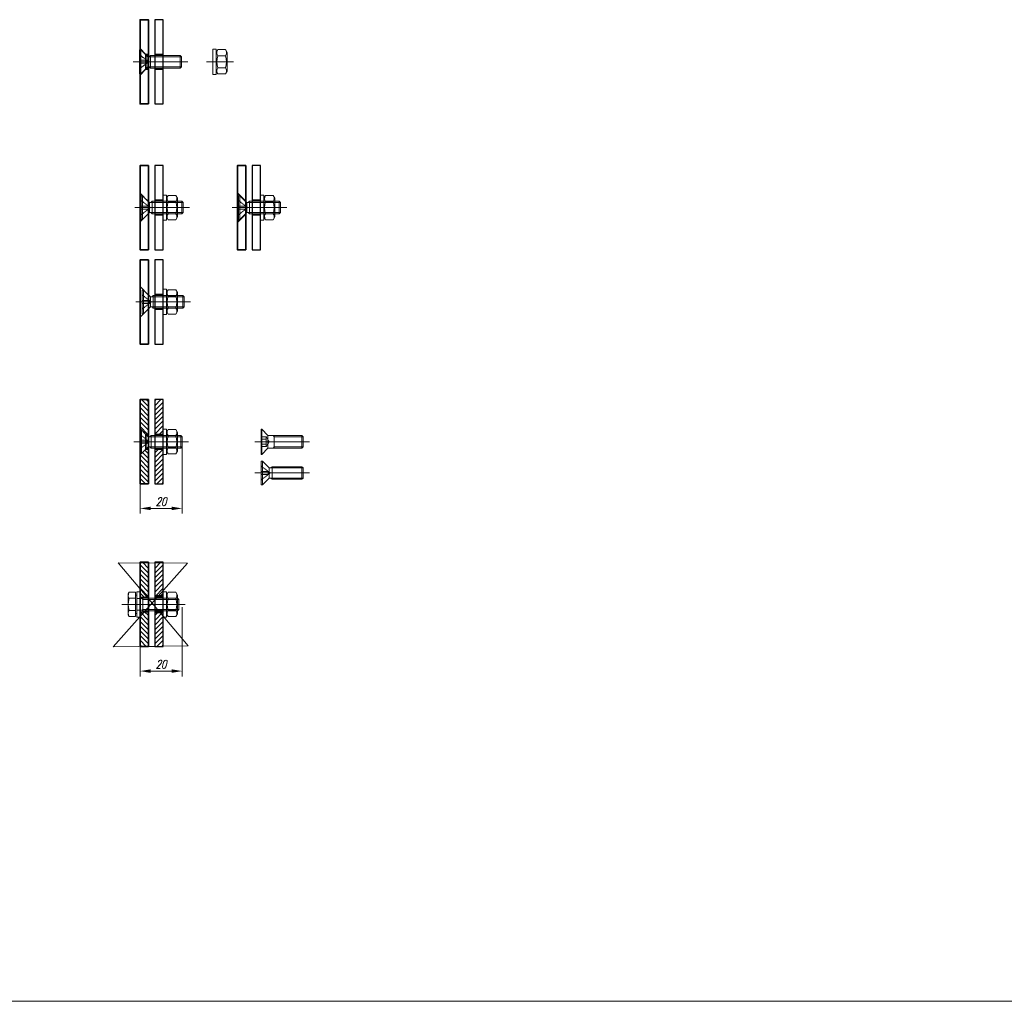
# Model space of a CAD drawing. Header units: millimetres. Extents: x -176817 to 571382, y -58489 to 156123.
# Tile 114 of 256: x -72996 to -72528, y 101435 to 101901. Entities that reach past the tile are written whole.
import ezdxf

# ---------------------------------------------------------------- set-up
doc = ezdxf.new("R2010")
doc.units = ezdxf.units.MM
doc.header["$LTSCALE"] = 0.2
for name, pattern in [('AM_ISO02W050', [7.5, 6, -1.5]), ('AM_ISO02W050x2', [3.75, 3, -0.75]), ('AM_ISO08W050', [18, 12, -1.5, 3, -1.5]), ('AM_ISO08W050x2', [9, 6, -0.75, 1.5, -0.75])]:
    doc.linetypes.add(name, pattern=pattern)
doc.layers.get('Defpoints').update_dxf_attribs({"lineweight": 13})
for name, color, linetype, lineweight in [('-AAA Kontur', 7, 'Continuous', 35), ('-AAA Widok', 2, 'Continuous', 30), ('-AAA Wymiar', 1, 'Continuous', 18), ('AM_0N', 7, 'Continuous', 13), ('AM_3N', 6, 'AM_ISO02W050', 13), ('AM_4N', 3, 'Continuous', 13), ('AM_7N', 4, 'AM_ISO08W050', 13), ('AM_8', 1, 'Continuous', 13)]:
    doc.layers.add(name, color=color, linetype=linetype, lineweight=lineweight)
doc.styles.add('WYMIARY', font='ROMANS.shx', dxfattribs={"width": 0.75, "oblique": 15})
doc.dimstyles.new('1 do 2', dxfattribs={"dimscale": 2, "dimtxt": 2, "dimasz": 2.5, "dimexe": 1.25, "dimexo": 0.625, "dimtad": 1, "dimdec": 1, "dimtxsty": 'WYMIARY', "dimcen": 2.5, "dimclrd": 256, "dimclre": 256, "dimclrt": 2, "dimadec": 0, "dimazin": 0, "dimtfac": 1, "dimtdec": 1, "dimtmove": 0, "dimatfit": 3, "dimfxl": 1.25, "dimlwd": -1, "dimlwe": -1, "dimarcsym": 0})

# ---------------------------------------------------------------- blocks, each defined once
blk = doc.blocks.new('*U923')
at = {"layer": 'AM_0N'}
for p, q in [((-72938.61, 101706.44), (-72938.61, 101695.14)), ((-72937.96, 101706.44), (-72938.61, 101706.44)), ((-72937.96, 101706.44), (-72937.96, 101695.14)), ((-72937.96, 101706.44), (-72934.69, 101703.18)), ((-72934.69, 101703.18), (-72934.69, 101698.41)), ((-72933.92, 101703.18), (-72934.69, 101703.18)), ((-72933.31, 101703.79), (-72933.92, 101703.18)), ((-72933.31, 101703.79), (-72933.31, 101697.79)), ((-72919.22, 101703.79), (-72933.31, 101703.79)), ((-72919.22, 101703.79), (-72919.22, 101697.79)), ((-72918.61, 101703.18), (-72919.22, 101703.79)), ((-72918.61, 101698.41), (-72918.61, 101703.18)), ((-72937.96, 101695.14), (-72934.69, 101698.41)), ((-72933.92, 101698.41), (-72934.69, 101698.41)), ((-72933.31, 101697.79), (-72933.92, 101698.41)), ((-72919.22, 101697.79), (-72933.31, 101697.79)), ((-72918.61, 101698.41), (-72919.22, 101697.79)), ((-72938.61, 101695.14), (-72937.96, 101695.14))]:
    blk.add_line(p, q, dxfattribs=at)
at = {"layer": 'AM_3N', "linetype": 'AM_ISO02W050x2'}
for p, q in [((-72938.61, 101704.19), (-72934.25, 101700.79)), ((-72935.16, 101701.5), (-72938.61, 101701.5)), ((-72938.61, 101697.39), (-72934.25, 101700.79)), ((-72935.16, 101701.5), (-72935.16, 101700.08)), ((-72935.16, 101700.08), (-72938.61, 101700.08))]:
    blk.add_line(p, q, dxfattribs=at)
at = {"layer": 'AM_4N'}
for p, q in [((-72933.92, 101703.18), (-72933.31, 101703.18)), ((-72933.31, 101703.18), (-72918.61, 101703.18)), ((-72933.92, 101698.41), (-72933.31, 101698.41)), ((-72933.31, 101698.41), (-72918.61, 101698.41))]:
    blk.add_line(p, q, dxfattribs=at)
at = {"layer": 'AM_7N', "linetype": 'AM_ISO08W050x2'}
blk.add_line((-72941.61, 101700.79), (-72915.61, 101700.79), dxfattribs=at)
blk = doc.blocks.new('*U924')
at = {"layer": 'AM_0N'}
for p, q in [((-72927.61, 101706.79), (-72927.61, 101694.79)), ((-72926.01, 101706.79), (-72927.61, 101706.79)), ((-72926.01, 101694.79), (-72926.01, 101706.79)), ((-72927.61, 101694.79), (-72926.01, 101694.79))]:
    blk.add_line(p, q, dxfattribs=at)
at = {"layer": 'AM_7N', "linetype": 'AM_ISO08W050x2'}
blk.add_line((-72923.01, 101700.79), (-72930.61, 101700.79), dxfattribs=at)
blk = doc.blocks.new('*U925')
at = {"layer": 'AM_0N'}
for p, q in [((-72925.24, 101706.57), (-72926.01, 101705.24)), ((-72926.01, 101705.24), (-72926.01, 101696.34)), ((-72925.24, 101706.57), (-72921.57, 101706.57)), ((-72921.57, 101706.57), (-72920.81, 101705.24)), ((-72920.81, 101705.24), (-72920.81, 101696.34)), ((-72925.24, 101703.68), (-72921.57, 101703.68)), ((-72925.24, 101695.02), (-72926.01, 101696.34)), ((-72925.24, 101697.91), (-72921.57, 101697.91)), ((-72921.57, 101695.02), (-72920.81, 101696.34)), ((-72925.24, 101695.02), (-72921.57, 101695.02))]:
    blk.add_line(p, q, dxfattribs=at)
for centre, radius, start, end in [((-72923.14, 101705.13), 2.55, 154.4385, 214.4385), ((-72923.68, 101705.13), 2.55, 325.5615, 25.5615), ((-72916.15, 101700.79), 9.54, 162.383, 197.617), ((-72930.66, 101700.79), 9.54, 342.383, 17.617), ((-72923.14, 101696.46), 2.55, 145.5615, 205.5615), ((-72923.68, 101696.46), 2.55, 334.4385, 34.4385)]:
    blk.add_arc(centre, radius, start, end, dxfattribs=at)
at = {"layer": 'AM_7N', "linetype": 'AM_ISO08W050x2'}
blk.add_line((-72929.01, 101700.79), (-72917.81, 101700.79), dxfattribs=at)
blk = doc.blocks.new('*U926')
at = {"layer": 'AM_0N'}
for p, q in [((-72881.08, 101691.58), (-72881.08, 101680.28)), ((-72880.43, 101691.58), (-72881.08, 101691.58)), ((-72880.43, 101691.58), (-72880.43, 101680.28)), ((-72880.43, 101691.58), (-72877.17, 101688.32)), ((-72877.17, 101688.32), (-72877.17, 101683.55)), ((-72876.39, 101688.32), (-72877.17, 101688.32)), ((-72875.78, 101688.93), (-72876.39, 101688.32)), ((-72875.78, 101688.93), (-72875.78, 101682.93)), ((-72861.69, 101688.93), (-72875.78, 101688.93)), ((-72861.69, 101688.93), (-72861.69, 101682.93)), ((-72861.08, 101688.32), (-72861.69, 101688.93)), ((-72861.08, 101683.55), (-72861.08, 101688.32)), ((-72880.43, 101680.28), (-72877.17, 101683.55)), ((-72876.39, 101683.55), (-72877.17, 101683.55)), ((-72875.78, 101682.93), (-72876.39, 101683.55)), ((-72861.69, 101682.93), (-72875.78, 101682.93)), ((-72861.08, 101683.55), (-72861.69, 101682.93)), ((-72881.08, 101680.28), (-72880.43, 101680.28))]:
    blk.add_line(p, q, dxfattribs=at)
at = {"layer": 'AM_3N', "linetype": 'AM_ISO02W050x2'}
for p, q in [((-72881.08, 101689.33), (-72876.72, 101685.93)), ((-72877.63, 101686.64), (-72881.08, 101686.64)), ((-72877.63, 101686.64), (-72877.63, 101685.22)), ((-72881.08, 101682.53), (-72876.72, 101685.93)), ((-72877.63, 101685.22), (-72881.08, 101685.22))]:
    blk.add_line(p, q, dxfattribs=at)
at = {"layer": 'AM_4N'}
for p, q in [((-72876.39, 101688.32), (-72875.78, 101688.32)), ((-72875.78, 101688.32), (-72861.08, 101688.32)), ((-72876.39, 101683.55), (-72875.78, 101683.55)), ((-72875.78, 101683.55), (-72861.08, 101683.55))]:
    blk.add_line(p, q, dxfattribs=at)
at = {"layer": 'AM_7N', "linetype": 'AM_ISO08W050x2'}
blk.add_line((-72884.08, 101685.93), (-72858.08, 101685.93), dxfattribs=at)
blk = doc.blocks.new('*D144')
at = {"layer": '-AAA Wymiar', "transparency": 16777216}
for p, q in [((-72938.61, 101699.54), (-72938.61, 101666.6)), ((-72918.61, 101699.54), (-72918.61, 101666.6)), ((-72933.61, 101669.1), (-72923.61, 101669.1))]:
    blk.add_line(p, q, dxfattribs=at)
for points in [[(-72933.61, 101669.93), (-72933.61, 101668.26), (-72938.61, 101669.1)], [(-72923.61, 101669.93), (-72923.61, 101668.26), (-72918.61, 101669.1)]]:
    blk.add_solid(points, dxfattribs=at)
at = {"layer": 'Defpoints', "color": 0, "transparency": 16777216}
for p in [(-72938.61, 101700.79), (-72918.61, 101700.79), (-72918.61, 101669.1)]:
    blk.add_point(p, dxfattribs=at)
at = {"layer": '-AAA Wymiar', "color": 2, "transparency": 16777216, "insert": (-72928.61, 101672.35), "char_height": 4, "attachment_point": 5, "style": 'WYMIARY'}
blk.add_mtext('20', dxfattribs=at)
blk = doc.blocks.new('*U951')
at = {"layer": 'AM_0N'}
for p, q in [((-72927.61, 101629.47), (-72927.61, 101617.47)), ((-72926.01, 101629.47), (-72927.61, 101629.47)), ((-72926.01, 101617.47), (-72926.01, 101629.47)), ((-72927.61, 101617.47), (-72926.01, 101617.47))]:
    blk.add_line(p, q, dxfattribs=at)
at = {"layer": 'AM_7N', "linetype": 'AM_ISO08W050x2'}
blk.add_line((-72923.01, 101623.47), (-72930.61, 101623.47), dxfattribs=at)
blk = doc.blocks.new('*U952')
at = {"layer": 'AM_0N'}
for p, q in [((-72925.24, 101629.25), (-72926.01, 101627.92)), ((-72926.01, 101627.92), (-72926.01, 101619.02)), ((-72925.24, 101629.25), (-72921.57, 101629.25)), ((-72925.24, 101626.36), (-72921.57, 101626.36)), ((-72921.57, 101629.25), (-72920.81, 101627.92)), ((-72920.81, 101627.92), (-72920.81, 101619.02)), ((-72925.24, 101617.7), (-72926.01, 101619.02)), ((-72925.24, 101620.58), (-72921.57, 101620.58)), ((-72925.24, 101617.7), (-72921.57, 101617.7)), ((-72921.57, 101617.7), (-72920.81, 101619.02))]:
    blk.add_line(p, q, dxfattribs=at)
for centre, radius, start, end in [((-72923.14, 101627.8), 2.55, 154.4385, 214.4385), ((-72916.15, 101623.47), 9.54, 162.383, 197.617), ((-72923.68, 101627.8), 2.55, 325.5615, 25.5615), ((-72930.66, 101623.47), 9.54, 342.383, 17.617), ((-72923.14, 101619.14), 2.55, 145.5615, 205.5615), ((-72923.68, 101619.14), 2.55, 334.4385, 34.4385)]:
    blk.add_arc(centre, radius, start, end, dxfattribs=at)
at = {"layer": 'AM_7N', "linetype": 'AM_ISO08W050x2'}
blk.add_line((-72929.01, 101623.47), (-72917.81, 101623.47), dxfattribs=at)
blk = doc.blocks.new('*D147')
at = {"layer": '-AAA Wymiar', "transparency": 16777216}
for p, q in [((-72938.61, 101622.22), (-72938.61, 101589.28)), ((-72918.61, 101622.22), (-72918.61, 101589.28)), ((-72933.61, 101591.78), (-72923.61, 101591.78))]:
    blk.add_line(p, q, dxfattribs=at)
for points in [[(-72933.61, 101592.61), (-72933.61, 101590.94), (-72938.61, 101591.78)], [(-72923.61, 101592.61), (-72923.61, 101590.94), (-72918.61, 101591.78)]]:
    blk.add_solid(points, dxfattribs=at)
at = {"layer": 'Defpoints', "color": 0, "transparency": 16777216}
for p in [(-72938.61, 101623.47), (-72918.61, 101623.47), (-72918.61, 101591.78)]:
    blk.add_point(p, dxfattribs=at)
at = {"layer": '-AAA Wymiar', "color": 2, "transparency": 16777216, "insert": (-72928.61, 101595.03), "char_height": 4, "attachment_point": 5, "style": 'WYMIARY'}
blk.add_mtext('20', dxfattribs=at)
blk = doc.blocks.new('*U953')
at = {"layer": 'AM_0N'}
for p, q in [((-72943.76, 101629.25), (-72944.21, 101628.47)), ((-72944.21, 101618.47), (-72944.21, 101628.47)), ((-72943.76, 101629.25), (-72940.71, 101629.25)), ((-72943.76, 101626.36), (-72940.71, 101626.36)), ((-72940.71, 101629.25), (-72940.71, 101627.82)), ((-72940.71, 101627.82), (-72940.71, 101619.12)), ((-72940.71, 101627.82), (-72940.21, 101627.82)), ((-72940.21, 101626.2), (-72940.21, 101627.82)), ((-72940.21, 101626.2), (-72937.82, 101626.2)), ((-72940.21, 101620.74), (-72940.21, 101626.2)), ((-72937.21, 101626.47), (-72937.82, 101626.2)), ((-72937.21, 101626.47), (-72920.82, 101626.47)), ((-72937.21, 101626.47), (-72937.21, 101620.47)), ((-72920.82, 101626.47), (-72920.82, 101620.47)), ((-72920.21, 101625.86), (-72920.82, 101626.47)), ((-72920.21, 101625.86), (-72920.21, 101621.08)), ((-72940.21, 101620.74), (-72937.82, 101620.74)), ((-72940.21, 101619.12), (-72940.21, 101620.74)), ((-72937.21, 101620.47), (-72937.82, 101620.74)), ((-72920.82, 101620.47), (-72920.21, 101621.08)), ((-72943.76, 101617.7), (-72944.21, 101618.47)), ((-72943.76, 101620.58), (-72940.71, 101620.58)), ((-72943.76, 101617.7), (-72940.71, 101617.7)), ((-72940.71, 101619.12), (-72940.71, 101617.7)), ((-72940.71, 101619.12), (-72940.21, 101619.12)), ((-72937.21, 101620.47), (-72920.82, 101620.47))]:
    blk.add_line(p, q, dxfattribs=at)
for centre, radius, start, end in [((-72941.66, 101627.8), 2.55, 154.4469, 214.4469), ((-72934.66, 101623.47), 9.55, 162.3875, 197.6125), ((-72941.66, 101619.14), 2.55, 145.5531, 205.5531)]:
    blk.add_arc(centre, radius, start, end, dxfattribs=at)
at = {"layer": 'AM_4N'}
for p, q in [((-72937.21, 101625.86), (-72937.82, 101626.2)), ((-72937.21, 101625.86), (-72920.21, 101625.86)), ((-72937.21, 101621.08), (-72937.82, 101620.74)), ((-72937.21, 101621.08), (-72920.21, 101621.08))]:
    blk.add_line(p, q, dxfattribs=at)
at = {"layer": 'AM_7N', "linetype": 'AM_ISO08W050x2'}
blk.add_line((-72947.21, 101623.47), (-72917.21, 101623.47), dxfattribs=at)
blk = doc.blocks.new('*U954')
at = {"layer": 'AM_0N'}
for p, q in [((-72940.21, 101629.47), (-72940.21, 101617.47)), ((-72938.61, 101629.47), (-72940.21, 101629.47)), ((-72938.61, 101617.47), (-72938.61, 101629.47)), ((-72940.21, 101617.47), (-72938.61, 101617.47))]:
    blk.add_line(p, q, dxfattribs=at)
at = {"layer": 'AM_7N', "linetype": 'AM_ISO08W050x2'}
blk.add_line((-72935.61, 101623.47), (-72943.21, 101623.47), dxfattribs=at)
blk = doc.blocks.new('*U957')
at = {"layer": 'AM_0N'}
for p, q in [((-72937.61, 101772.88), (-72937.61, 101761.58)), ((-72936.96, 101772.88), (-72937.61, 101772.88)), ((-72936.96, 101772.88), (-72936.96, 101761.58)), ((-72936.96, 101772.88), (-72933.69, 101769.61)), ((-72933.69, 101769.61), (-72933.69, 101764.84)), ((-72932.92, 101769.61), (-72933.69, 101769.61)), ((-72932.31, 101770.23), (-72932.92, 101769.61)), ((-72932.31, 101770.23), (-72932.31, 101764.23)), ((-72918.22, 101770.23), (-72932.31, 101770.23)), ((-72918.22, 101770.23), (-72918.22, 101764.23)), ((-72917.61, 101769.61), (-72918.22, 101770.23)), ((-72917.61, 101764.84), (-72917.61, 101769.61)), ((-72937.61, 101761.58), (-72936.96, 101761.58)), ((-72936.96, 101761.58), (-72933.69, 101764.84)), ((-72932.92, 101764.84), (-72933.69, 101764.84)), ((-72932.31, 101764.23), (-72932.92, 101764.84)), ((-72918.22, 101764.23), (-72932.31, 101764.23)), ((-72917.61, 101764.84), (-72918.22, 101764.23))]:
    blk.add_line(p, q, dxfattribs=at)
at = {"layer": 'AM_3N', "linetype": 'AM_ISO02W050x2'}
for p, q in [((-72937.61, 101770.63), (-72933.25, 101767.23)), ((-72934.16, 101767.94), (-72937.61, 101767.94)), ((-72937.61, 101763.83), (-72933.25, 101767.23)), ((-72934.16, 101766.52), (-72937.61, 101766.52)), ((-72934.16, 101767.94), (-72934.16, 101766.52))]:
    blk.add_line(p, q, dxfattribs=at)
at = {"layer": 'AM_4N'}
for p, q in [((-72932.92, 101769.61), (-72932.31, 101769.61)), ((-72932.31, 101769.61), (-72917.61, 101769.61)), ((-72932.92, 101764.84), (-72932.31, 101764.84)), ((-72932.31, 101764.84), (-72917.61, 101764.84))]:
    blk.add_line(p, q, dxfattribs=at)
at = {"layer": 'AM_7N', "linetype": 'AM_ISO08W050x2'}
blk.add_line((-72940.61, 101767.23), (-72914.61, 101767.23), dxfattribs=at)
blk = doc.blocks.new('*U958')
at = {"layer": 'AM_0N'}
for p, q in [((-72927.61, 101773.23), (-72927.61, 101761.23)), ((-72926.01, 101773.23), (-72927.61, 101773.23)), ((-72926.01, 101761.23), (-72926.01, 101773.23)), ((-72927.61, 101761.23), (-72926.01, 101761.23))]:
    blk.add_line(p, q, dxfattribs=at)
at = {"layer": 'AM_7N', "linetype": 'AM_ISO08W050x2'}
blk.add_line((-72923.01, 101767.23), (-72930.61, 101767.23), dxfattribs=at)
blk = doc.blocks.new('*U959')
at = {"layer": 'AM_0N'}
for p, q in [((-72925.24, 101773), (-72926.01, 101771.68)), ((-72926.01, 101771.68), (-72926.01, 101762.78)), ((-72925.24, 101773), (-72921.57, 101773)), ((-72921.57, 101773), (-72920.81, 101771.68)), ((-72920.81, 101771.68), (-72920.81, 101762.78)), ((-72925.24, 101770.11), (-72921.57, 101770.11)), ((-72925.24, 101761.45), (-72926.01, 101762.78)), ((-72925.24, 101764.34), (-72921.57, 101764.34)), ((-72925.24, 101761.45), (-72921.57, 101761.45)), ((-72921.57, 101761.45), (-72920.81, 101762.78))]:
    blk.add_line(p, q, dxfattribs=at)
for centre, radius, start, end in [((-72923.14, 101771.56), 2.55, 154.4385, 214.4385), ((-72923.68, 101771.56), 2.55, 325.5615, 25.5615), ((-72916.15, 101767.23), 9.54, 162.383, 197.617), ((-72930.66, 101767.23), 9.54, 342.383, 17.617), ((-72923.14, 101762.9), 2.55, 145.5615, 205.5615), ((-72923.68, 101762.9), 2.55, 334.4385, 34.4385)]:
    blk.add_arc(centre, radius, start, end, dxfattribs=at)
at = {"layer": 'AM_7N', "linetype": 'AM_ISO08W050x2'}
blk.add_line((-72929.01, 101767.23), (-72917.81, 101767.23), dxfattribs=at)
blk = doc.blocks.new('*U960')
at = {"layer": 'AM_0N'}
for p, q in [((-72938.11, 101817.71), (-72938.11, 101806.41)), ((-72937.46, 101817.71), (-72938.11, 101817.71)), ((-72937.46, 101817.71), (-72937.46, 101806.41)), ((-72937.46, 101817.71), (-72934.19, 101814.45)), ((-72934.19, 101814.45), (-72934.19, 101809.67)), ((-72933.42, 101814.45), (-72934.19, 101814.45)), ((-72932.81, 101815.06), (-72933.42, 101814.45)), ((-72932.81, 101815.06), (-72932.81, 101809.06)), ((-72918.72, 101815.06), (-72932.81, 101815.06)), ((-72918.72, 101815.06), (-72918.72, 101809.06)), ((-72918.11, 101814.45), (-72918.72, 101815.06)), ((-72918.11, 101809.67), (-72918.11, 101814.45)), ((-72937.46, 101806.41), (-72934.19, 101809.67)), ((-72933.42, 101809.67), (-72934.19, 101809.67)), ((-72932.81, 101809.06), (-72933.42, 101809.67)), ((-72918.72, 101809.06), (-72932.81, 101809.06)), ((-72918.11, 101809.67), (-72918.72, 101809.06)), ((-72938.11, 101806.41), (-72937.46, 101806.41))]:
    blk.add_line(p, q, dxfattribs=at)
at = {"layer": 'AM_3N', "linetype": 'AM_ISO02W050x2'}
for p, q in [((-72938.11, 101815.46), (-72933.75, 101812.06)), ((-72934.66, 101812.77), (-72938.11, 101812.77)), ((-72934.66, 101812.77), (-72934.66, 101811.35)), ((-72938.11, 101808.66), (-72933.75, 101812.06)), ((-72934.66, 101811.35), (-72938.11, 101811.35))]:
    blk.add_line(p, q, dxfattribs=at)
at = {"layer": 'AM_4N'}
for p, q in [((-72933.42, 101814.45), (-72932.81, 101814.45)), ((-72932.81, 101814.45), (-72918.11, 101814.45)), ((-72933.42, 101809.67), (-72932.81, 101809.67)), ((-72932.81, 101809.67), (-72918.11, 101809.67))]:
    blk.add_line(p, q, dxfattribs=at)
at = {"layer": 'AM_7N', "linetype": 'AM_ISO08W050x2'}
blk.add_line((-72941.11, 101812.06), (-72915.11, 101812.06), dxfattribs=at)
blk = doc.blocks.new('*U961')
at = {"layer": 'AM_0N'}
for p, q in [((-72927.61, 101818.06), (-72927.61, 101806.06)), ((-72926.01, 101818.06), (-72927.61, 101818.06)), ((-72926.01, 101806.06), (-72926.01, 101818.06)), ((-72927.61, 101806.06), (-72926.01, 101806.06))]:
    blk.add_line(p, q, dxfattribs=at)
at = {"layer": 'AM_7N', "linetype": 'AM_ISO08W050x2'}
blk.add_line((-72923.01, 101812.06), (-72930.61, 101812.06), dxfattribs=at)
blk = doc.blocks.new('*U962')
at = {"layer": 'AM_0N'}
for p, q in [((-72925.24, 101817.83), (-72926.01, 101816.51)), ((-72925.24, 101817.83), (-72921.57, 101817.83)), ((-72921.57, 101817.83), (-72920.81, 101816.51)), ((-72926.01, 101816.51), (-72926.01, 101807.61)), ((-72925.24, 101814.95), (-72921.57, 101814.95)), ((-72920.81, 101816.51), (-72920.81, 101807.61)), ((-72925.24, 101809.17), (-72921.57, 101809.17)), ((-72925.24, 101806.28), (-72926.01, 101807.61)), ((-72925.24, 101806.28), (-72921.57, 101806.28)), ((-72921.57, 101806.28), (-72920.81, 101807.61))]:
    blk.add_line(p, q, dxfattribs=at)
for centre, radius, start, end in [((-72923.14, 101816.39), 2.55, 154.4385, 214.4385), ((-72923.68, 101816.39), 2.55, 325.5615, 25.5615), ((-72916.15, 101812.06), 9.54, 162.383, 197.617), ((-72930.66, 101812.06), 9.54, 342.383, 17.617), ((-72923.14, 101807.73), 2.55, 145.5615, 205.5615), ((-72923.68, 101807.73), 2.55, 334.4385, 34.4385)]:
    blk.add_arc(centre, radius, start, end, dxfattribs=at)
at = {"layer": 'AM_7N', "linetype": 'AM_ISO08W050x2'}
blk.add_line((-72929.01, 101812.06), (-72917.81, 101812.06), dxfattribs=at)
blk = doc.blocks.new('*U963')
at = {"layer": 'AM_0N'}
for p, q in [((-72938.89, 101887.03), (-72938.89, 101875.73)), ((-72938.24, 101887.03), (-72938.89, 101887.03)), ((-72938.24, 101887.03), (-72938.24, 101875.73)), ((-72938.24, 101887.03), (-72934.98, 101883.77)), ((-72934.98, 101883.77), (-72934.98, 101878.99)), ((-72934.2, 101883.77), (-72934.98, 101883.77)), ((-72933.59, 101884.38), (-72934.2, 101883.77)), ((-72933.59, 101884.38), (-72933.59, 101878.38)), ((-72919.5, 101884.38), (-72933.59, 101884.38)), ((-72919.5, 101884.38), (-72919.5, 101878.38)), ((-72918.89, 101883.77), (-72919.5, 101884.38)), ((-72918.89, 101878.99), (-72918.89, 101883.77)), ((-72938.24, 101875.73), (-72934.98, 101878.99)), ((-72934.2, 101878.99), (-72934.98, 101878.99)), ((-72933.59, 101878.38), (-72934.2, 101878.99)), ((-72919.5, 101878.38), (-72933.59, 101878.38)), ((-72918.89, 101878.99), (-72919.5, 101878.38)), ((-72938.89, 101875.73), (-72938.24, 101875.73))]:
    blk.add_line(p, q, dxfattribs=at)
at = {"layer": 'AM_3N', "linetype": 'AM_ISO02W050x2'}
for p, q in [((-72938.89, 101884.78), (-72934.53, 101881.38)), ((-72935.44, 101882.09), (-72938.89, 101882.09)), ((-72938.89, 101877.98), (-72934.53, 101881.38)), ((-72935.44, 101880.67), (-72938.89, 101880.67)), ((-72935.44, 101882.09), (-72935.44, 101880.67))]:
    blk.add_line(p, q, dxfattribs=at)
at = {"layer": 'AM_4N'}
for p, q in [((-72934.2, 101883.77), (-72933.59, 101883.77)), ((-72933.59, 101883.77), (-72918.89, 101883.77)), ((-72934.2, 101878.99), (-72933.59, 101878.99)), ((-72933.59, 101878.99), (-72918.89, 101878.99))]:
    blk.add_line(p, q, dxfattribs=at)
at = {"layer": 'AM_7N', "linetype": 'AM_ISO08W050x2'}
blk.add_line((-72941.89, 101881.38), (-72915.89, 101881.38), dxfattribs=at)
blk = doc.blocks.new('*U964')
at = {"layer": 'AM_0N'}
for p, q in [((-72903.99, 101887.38), (-72903.99, 101875.38)), ((-72902.39, 101887.38), (-72903.99, 101887.38)), ((-72902.39, 101875.38), (-72902.39, 101887.38)), ((-72903.99, 101875.38), (-72902.39, 101875.38))]:
    blk.add_line(p, q, dxfattribs=at)
at = {"layer": 'AM_7N', "linetype": 'AM_ISO08W050x2'}
blk.add_line((-72899.39, 101881.38), (-72906.99, 101881.38), dxfattribs=at)
blk = doc.blocks.new('*U965')
at = {"layer": 'AM_0N'}
for p, q in [((-72901.62, 101887.16), (-72902.39, 101885.83)), ((-72902.39, 101885.83), (-72902.39, 101876.93)), ((-72901.62, 101887.16), (-72897.95, 101887.16)), ((-72901.62, 101884.27), (-72897.95, 101884.27)), ((-72897.95, 101887.16), (-72897.19, 101885.83)), ((-72897.19, 101885.83), (-72897.19, 101876.93)), ((-72901.62, 101878.49), (-72897.95, 101878.49)), ((-72901.62, 101875.61), (-72902.39, 101876.93)), ((-72901.62, 101875.61), (-72897.95, 101875.61)), ((-72897.95, 101875.61), (-72897.19, 101876.93))]:
    blk.add_line(p, q, dxfattribs=at)
for centre, radius, start, end in [((-72899.52, 101885.71), 2.55, 154.4385, 214.4385), ((-72892.53, 101881.38), 9.54, 162.383, 197.617), ((-72900.06, 101885.71), 2.55, 325.5615, 25.5615), ((-72907.04, 101881.38), 9.54, 342.383, 17.617), ((-72899.52, 101877.05), 2.55, 145.5615, 205.5615), ((-72900.06, 101877.05), 2.55, 334.4385, 34.4385)]:
    blk.add_arc(centre, radius, start, end, dxfattribs=at)
at = {"layer": 'AM_7N', "linetype": 'AM_ISO08W050x2'}
blk.add_line((-72905.39, 101881.38), (-72894.19, 101881.38), dxfattribs=at)
blk = doc.blocks.new('*U966')
at = {"layer": 'AM_0N'}
for p, q in [((-72891.83, 101817.71), (-72891.83, 101806.41)), ((-72891.18, 101817.71), (-72891.83, 101817.71)), ((-72891.18, 101817.71), (-72891.18, 101806.41)), ((-72891.18, 101817.71), (-72887.91, 101814.45)), ((-72887.91, 101814.45), (-72887.91, 101809.67)), ((-72887.14, 101814.45), (-72887.91, 101814.45)), ((-72886.53, 101815.06), (-72887.14, 101814.45)), ((-72886.53, 101815.06), (-72886.53, 101809.06)), ((-72872.44, 101815.06), (-72886.53, 101815.06)), ((-72872.44, 101815.06), (-72872.44, 101809.06)), ((-72871.83, 101814.45), (-72872.44, 101815.06)), ((-72871.83, 101809.67), (-72871.83, 101814.45)), ((-72891.18, 101806.41), (-72887.91, 101809.67)), ((-72887.14, 101809.67), (-72887.91, 101809.67)), ((-72886.53, 101809.06), (-72887.14, 101809.67)), ((-72872.44, 101809.06), (-72886.53, 101809.06)), ((-72871.83, 101809.67), (-72872.44, 101809.06)), ((-72891.83, 101806.41), (-72891.18, 101806.41))]:
    blk.add_line(p, q, dxfattribs=at)
at = {"layer": 'AM_3N', "linetype": 'AM_ISO02W050x2'}
for p, q in [((-72891.83, 101815.46), (-72887.47, 101812.06)), ((-72888.38, 101812.77), (-72891.83, 101812.77)), ((-72888.38, 101812.77), (-72888.38, 101811.35)), ((-72891.83, 101808.66), (-72887.47, 101812.06)), ((-72888.38, 101811.35), (-72891.83, 101811.35))]:
    blk.add_line(p, q, dxfattribs=at)
at = {"layer": 'AM_4N'}
for p, q in [((-72887.14, 101814.45), (-72886.53, 101814.45)), ((-72886.53, 101814.45), (-72871.83, 101814.45)), ((-72887.14, 101809.67), (-72886.53, 101809.67)), ((-72886.53, 101809.67), (-72871.83, 101809.67))]:
    blk.add_line(p, q, dxfattribs=at)
at = {"layer": 'AM_7N', "linetype": 'AM_ISO08W050x2'}
blk.add_line((-72894.83, 101812.06), (-72868.83, 101812.06), dxfattribs=at)
blk = doc.blocks.new('*U967')
at = {"layer": 'AM_0N'}
for p, q in [((-72881.32, 101818.06), (-72881.32, 101806.06)), ((-72879.72, 101818.06), (-72881.32, 101818.06)), ((-72879.72, 101806.06), (-72879.72, 101818.06)), ((-72881.32, 101806.06), (-72879.72, 101806.06))]:
    blk.add_line(p, q, dxfattribs=at)
at = {"layer": 'AM_7N', "linetype": 'AM_ISO08W050x2'}
blk.add_line((-72876.72, 101812.06), (-72884.32, 101812.06), dxfattribs=at)
blk = doc.blocks.new('*U968')
at = {"layer": 'AM_0N'}
for p, q in [((-72878.96, 101817.83), (-72879.72, 101816.51)), ((-72878.96, 101817.83), (-72875.29, 101817.83)), ((-72875.29, 101817.83), (-72874.52, 101816.51)), ((-72879.72, 101816.51), (-72879.72, 101807.61)), ((-72878.96, 101814.95), (-72875.29, 101814.95)), ((-72874.52, 101816.51), (-72874.52, 101807.61)), ((-72878.96, 101809.17), (-72875.29, 101809.17)), ((-72878.96, 101806.28), (-72879.72, 101807.61)), ((-72878.96, 101806.28), (-72875.29, 101806.28)), ((-72875.29, 101806.28), (-72874.52, 101807.61))]:
    blk.add_line(p, q, dxfattribs=at)
for centre, radius, start, end in [((-72876.85, 101816.39), 2.55, 154.4385, 214.4385), ((-72877.4, 101816.39), 2.55, 325.5615, 25.5615), ((-72869.87, 101812.06), 9.54, 162.383, 197.617), ((-72884.38, 101812.06), 9.54, 342.383, 17.617), ((-72876.85, 101807.73), 2.55, 145.5615, 205.5615), ((-72877.4, 101807.73), 2.55, 334.4385, 34.4385)]:
    blk.add_arc(centre, radius, start, end, dxfattribs=at)
at = {"layer": 'AM_7N', "linetype": 'AM_ISO08W050x2'}
blk.add_line((-72882.72, 101812.06), (-72871.52, 101812.06), dxfattribs=at)
blk = doc.blocks.new('*U1053')
at = {"layer": 'AM_0N'}
for p, q in [((-72881.08, 101694.79), (-72881.08, 101706.79)), ((-72881.08, 101706.79), (-72880.78, 101706.79)), ((-72880.78, 101694.79), (-72880.78, 101706.79)), ((-72880.78, 101706.79), (-72877.78, 101703.79)), ((-72875.39, 101703.79), (-72877.78, 101703.79)), ((-72877.78, 101697.79), (-72877.78, 101703.79)), ((-72874.78, 101703.79), (-72875.39, 101703.79)), ((-72861.69, 101703.79), (-72874.78, 101703.79)), ((-72874.78, 101697.79), (-72874.78, 101703.79)), ((-72861.69, 101697.79), (-72861.69, 101703.79)), ((-72861.08, 101703.18), (-72861.69, 101703.79)), ((-72861.08, 101703.18), (-72861.08, 101698.41)), ((-72880.78, 101694.79), (-72877.78, 101697.79)), ((-72875.39, 101697.79), (-72877.78, 101697.79)), ((-72874.78, 101697.79), (-72875.39, 101697.79)), ((-72861.69, 101697.79), (-72874.78, 101697.79)), ((-72861.08, 101698.41), (-72861.69, 101697.79)), ((-72880.78, 101694.79), (-72881.08, 101694.79))]:
    blk.add_line(p, q, dxfattribs=at)
at = {"layer": 'AM_3N', "linetype": 'AM_ISO02W050x2'}
for p, q in [((-72878.58, 101703.1), (-72881.08, 101703.1)), ((-72878.58, 101701.95), (-72881.08, 101701.95)), ((-72878.58, 101698.48), (-72878.58, 101703.1)), ((-72878.58, 101703.1), (-72877.25, 101700.79)), ((-72878.58, 101698.48), (-72877.25, 101700.79)), ((-72878.58, 101699.64), (-72881.08, 101699.64)), ((-72878.58, 101698.48), (-72881.08, 101698.48))]:
    blk.add_line(p, q, dxfattribs=at)
at = {"layer": 'AM_4N'}
for p, q in [((-72875.39, 101703.79), (-72874.78, 101703.18)), ((-72874.78, 101703.18), (-72861.08, 101703.18)), ((-72875.39, 101697.79), (-72874.78, 101698.41)), ((-72874.78, 101698.41), (-72861.08, 101698.41))]:
    blk.add_line(p, q, dxfattribs=at)
at = {"layer": 'AM_7N', "linetype": 'AM_ISO08W050x2'}
blk.add_line((-72884.08, 101700.79), (-72858.08, 101700.79), dxfattribs=at)

msp = doc.modelspace()

# ---------------------------------------------------------------- hatches: boundary and pattern name
at = {"layer": 'AM_8'}
h = msp.add_hatch(dxfattribs=at)
h.set_pattern_fill('ANSI31', color=256, scale=0.5, angle=90, style=0)
h.set_pattern_definition([(135, (-158383.407, 79973.4605), (-1.122532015, -1.122532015), [])])
h.paths.add_polyline_path([(-72934.6071, 101697.294), (-72935.8071, 101697.294), (-72938.6071, 101694.494), (-72938.6071, 101680.794), (-72934.6071, 101680.794)])
h.paths.add_polyline_path([(-72934.6071, 101720.794), (-72938.6071, 101720.794), (-72938.6071, 101707.094), (-72935.8071, 101704.294), (-72934.6071, 101704.294)])
h = msp.add_hatch(dxfattribs=at)
h.set_pattern_fill('ANSI31', color=256, scale=0.5, angle=180, style=0)
h.set_pattern_definition([(225, (-158386.4058, 79924.1495), (1.122532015, -1.122532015), [])])
h.paths.add_polyline_path([(-72931.6059, 101697.294), (-72931.6059, 101680.794), (-72927.6059, 101680.794), (-72927.6059, 101697.294)])
h.paths.add_polyline_path([(-72931.6059, 101720.794), (-72931.6059, 101704.294), (-72927.6059, 101704.294), (-72927.6059, 101706.794), (-72927.6059, 101720.794)])
h = msp.add_hatch(dxfattribs=at)
h.set_pattern_fill('ANSI31', color=256, scale=0.5, angle=180, style=0)
h.set_pattern_definition([(315, (12520.1928, 79846.8265), (-1.122532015, -1.122532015), [])])
h.paths.add_polyline_path([(-72934.6071, 101619.971), (-72934.6071, 101603.471), (-72938.6071, 101603.471), (-72938.6071, 101619.971)])
h.paths.add_polyline_path([(-72934.6071, 101643.471), (-72934.6071, 101626.971), (-72938.6071, 101626.971), (-72938.6071, 101629.471), (-72938.6071, 101643.471)])
h = msp.add_hatch(dxfattribs=at)
h.set_pattern_fill('ANSI31', color=256, scale=0.5, angle=180, style=0)
h.set_pattern_definition([(225, (-158386.4058, 79846.8265), (1.122532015, -1.122532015), [])])
h.paths.add_polyline_path([(-72931.6059, 101619.971), (-72931.6059, 101603.471), (-72927.6059, 101603.471), (-72927.6059, 101619.971)])
h.paths.add_polyline_path([(-72931.6059, 101643.471), (-72931.6059, 101626.971), (-72927.6059, 101626.971), (-72927.6059, 101629.471), (-72927.6059, 101643.471)])

# ---------------------------------------------------------------- linework, layer by layer
at = {"layer": '-AAA Kontur'}
for p, q in [((-72935.8071, 101877.8804, 0), (-72935.8071, 101884.8804, 0)), ((-72927.6059, 101884.8804, 0), (-72931.6059, 101884.8804)), ((-72927.6059, 101884.6804, 0), (-72931.6059, 101884.6804)), ((-72927.6059, 101878.0804, 0), (-72931.6059, 101878.0804)), ((-72927.6059, 101877.8804, 0), (-72931.6059, 101877.8804)), ((-72927.6059, 101815.5599, 0), (-72931.6059, 101815.5599)), ((-72881.3248, 101815.5599, 0), (-72885.3248, 101815.5599)), ((-72927.6059, 101808.5599, 0), (-72931.6059, 101808.5599)), ((-72881.3248, 101808.5599, 0), (-72885.3248, 101808.5599)), ((-72927.6059, 101770.727, 0), (-72931.6059, 101770.727)), ((-72927.6059, 101763.727, 0), (-72931.6059, 101763.727)), ((-72935.8071, 101697.294, 0), (-72935.8071, 101704.294, 0)), ((-72927.6059, 101704.294, 0), (-72931.6059, 101704.294)), ((-72927.6059, 101697.294, 0), (-72931.6059, 101697.294))]:
    msp.add_line(p, q, dxfattribs=at)
for points in [[(-72934.6071, 101861.3804), (-72934.6071, 101901.3804), (-72938.6071, 101901.3804), (-72938.6071, 101861.3804)], [(-72934.6071, 101792.0599), (-72934.6071, 101832.0599), (-72938.6071, 101832.0599), (-72938.6071, 101792.0599)], [(-72888.3261, 101792.0599), (-72888.3261, 101832.0599), (-72892.3261, 101832.0599), (-72892.3261, 101792.0599)], [(-72934.6071, 101747.227), (-72934.6071, 101787.227), (-72938.6071, 101787.227), (-72938.6071, 101747.227)], [(-72934.6071, 101680.794), (-72934.6071, 101720.794), (-72938.6071, 101720.794), (-72938.6071, 101680.794)], [(-72934.6071, 101603.471), (-72934.6071, 101643.471), (-72938.6071, 101643.471), (-72938.6071, 101603.471)]]:
    msp.add_lwpolyline(points, close=True, dxfattribs=at)
at = {"layer": '-AAA Kontur', "elevation": 0}
for points in [[(-72938.6071, 101887.6804), (-72935.8071, 101884.8804), (-72934.6071, 101884.8804)], [(-72938.7485, 101887.539), (-72935.89, 101884.6804), (-72934.6071, 101884.6804)], [(-72938.7485, 101875.2218), (-72935.89, 101878.0804), (-72934.6071, 101878.0804)], [(-72938.6071, 101875.0804), (-72935.8071, 101877.8804), (-72934.6071, 101877.8804)], [(-72938.6071, 101707.094), (-72935.8071, 101704.294), (-72934.6071, 101704.294)], [(-72938.6071, 101694.494), (-72935.8071, 101697.294), (-72934.6071, 101697.294)]]:
    msp.add_lwpolyline(points, dxfattribs=at)
at = {"layer": '-AAA Kontur'}
for points in [[(-72938.6071, 101818.8599), (-72934.6071, 101814.8599)], [(-72892.3261, 101818.8599), (-72888.3261, 101814.8599)], [(-72892.1846, 101819.0013), (-72888.1846, 101815.0013)], [(-72938.6071, 101805.2599), (-72934.6071, 101809.2599)], [(-72892.3261, 101805.2599), (-72888.3261, 101809.2599)], [(-72892.1846, 101805.1184), (-72888.1846, 101809.1184)], [(-72938.6071, 101774.527), (-72934.6071, 101770.527)], [(-72938.6071, 101759.927), (-72934.6071, 101763.927)]]:
    msp.add_lwpolyline(points, dxfattribs=at)
at = {"layer": '-AAA Widok'}
for p, q in [((-72938.6071, 101626.971, 0), (-72934.6071, 101626.971)), ((-72927.6059, 101627.471, 0), (-72931.6059, 101627.471)), ((-72927.6059, 101626.971, 0), (-72931.6059, 101626.971)), ((-72927.6059, 101626.471, 0), (-72931.6059, 101626.471)), ((-72938.6071, 101619.971, 0), (-72934.6071, 101619.971)), ((-72927.6059, 101620.471, 0), (-72931.6059, 101620.471)), ((-72927.6059, 101619.971, 0), (-72931.6059, 101619.971)), ((-72927.6059, 101619.471, 0), (-72931.6059, 101619.471))]:
    msp.add_line(p, q, dxfattribs=at)
at = {"layer": '-AAA Widok', "elevation": 0}
for points in [[(-72934.6071, 101861.3804), (-72934.6071, 101901.3804), (-72938.6071, 101901.3804), (-72938.6071, 101861.3804)], [(-72934.6071, 101792.0599), (-72934.6071, 101832.0599), (-72938.6071, 101832.0599), (-72938.6071, 101792.0599)], [(-72888.3261, 101792.0599), (-72888.3261, 101832.0599), (-72892.3261, 101832.0599), (-72892.3261, 101792.0599)], [(-72934.6071, 101747.227), (-72934.6071, 101787.227), (-72938.6071, 101787.227), (-72938.6071, 101747.227)], [(-72934.6071, 101680.794), (-72934.6071, 101720.794), (-72938.6071, 101720.794), (-72938.6071, 101680.794)], [(-72934.6071, 101603.471), (-72934.6071, 101643.471), (-72938.6071, 101643.471), (-72938.6071, 101603.471)]]:
    msp.add_lwpolyline(points, close=True, dxfattribs=at)
at = {"layer": '-AAA Widok'}
for points in [[(-72927.6059, 101861.3804), (-72927.6059, 101901.3804), (-72931.6059, 101901.3804), (-72931.6059, 101861.3804)], [(-72927.6059, 101792.0599), (-72927.6059, 101832.0599), (-72931.6059, 101832.0599), (-72931.6059, 101792.0599)], [(-72881.3248, 101792.0599), (-72881.3248, 101832.0599), (-72885.3248, 101832.0599), (-72885.3248, 101792.0599)], [(-72927.6059, 101747.227), (-72927.6059, 101787.227), (-72931.6059, 101787.227), (-72931.6059, 101747.227)], [(-72927.6059, 101680.794), (-72927.6059, 101720.794), (-72931.6059, 101720.794), (-72931.6059, 101680.794)], [(-72927.6059, 101603.471), (-72927.6059, 101643.471), (-72931.6059, 101643.471), (-72931.6059, 101603.471)]]:
    msp.add_lwpolyline(points, close=True, dxfattribs=at)
at = {"layer": '-AAA Wymiar'}
for p, q in [((-72951.3433, 101603.2721), (-72915.9929, 101643.0866)), ((-72915.9929, 101643.0866), (-72948.9449, 101643.191)), ((-72948.9449, 101643.191), (-72915.6801, 101603.7932)), ((-72915.6801, 101603.7932), (-72951.3433, 101603.2721)), ((-72934.6071, 101603.471), (-72931.6059, 101603.471)), ((-74468.3869, 101434.8296), (-65328.3869, 101434.8296))]:
    msp.add_line(p, q, dxfattribs=at)

# ---------------------------------------------------------------- block references
at = {"layer": 'AM_0N'}
for name in ['*U963', '*U964', '*U965', '*U960', '*U961', '*U962', '*U966', '*U967', '*U968', '*U957', '*U958', '*U959', '*U923', '*U924', '*U925', '*U1053', '*U926', '*U953', '*U954', '*U951', '*U952']:
    msp.add_blockref(name, (0, 0), dxfattribs=at)

# ---------------------------------------------------------------- dimensions: what is measured, and where the dimension line sits
at = {"layer": '-AAA Wymiar'}
for base, p1, p2, picture, middle in [((-72918.6071, 101669.0981), (-72938.6071, 101700.794), (-72918.6071, 101700.794), '*D144', (-72928.6071, 101672.3481)), ((-72918.6071, 101591.7752), (-72938.6071, 101623.471), (-72918.6071, 101623.471), '*D147', (-72928.6071, 101595.0252))]:
    dim = msp.add_linear_dim(base=base, p1=p1, p2=p2, dimstyle='1 do 2', dxfattribs=at)
    dim.commit()
    dim.dimension.update_dxf_attribs({"geometry": picture, "text_midpoint": middle})

doc.saveas('drawing.dxf')
